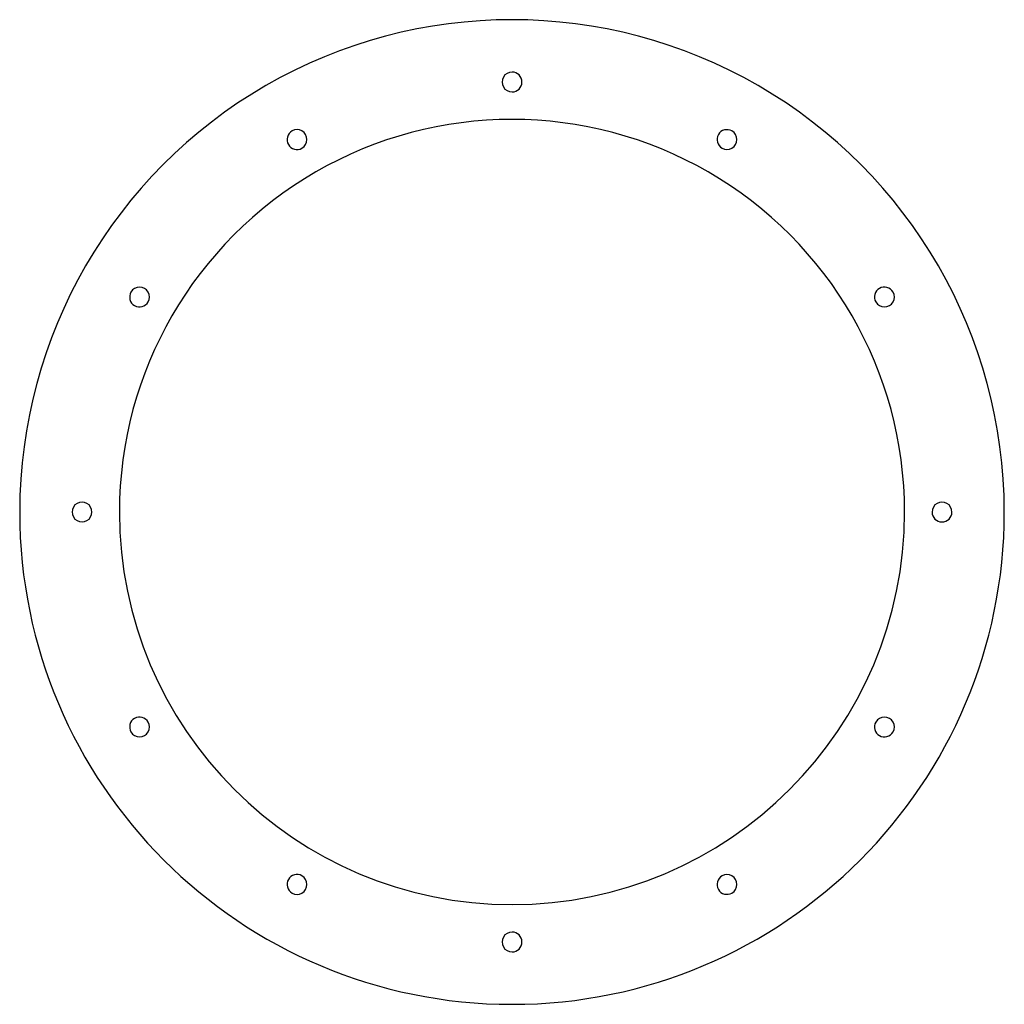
# Model space of a CAD drawing. Header units: millimetres. Extents: x -395 to 395, y -395 to 395.
import ezdxf

# ---------------------------------------------------------------- set-up
doc = ezdxf.new("R2010")
doc.units = ezdxf.units.MM
doc.layers.add('THICK', color=7, linetype='Continuous')

msp = doc.modelspace()

# ---------------------------------------------------------------- linework, layer by layer
at = {"layer": 'THICK'}
for centre, radius, start, end in [((0, 0), 395, 0, 180.00002), ((0, 345), 8, 89.99998, 270.00002), ((0, 345), 8, 270.00002, 89.99998), ((0, 0), 315, 0, 180.00002), ((-172.5, 298.78), 8, 119.99999, 299.99997), ((-172.5, 298.78), 8, 299.99997, 119.99999), ((172.5, 298.78), 8, 60.00003, 240.00001), ((172.5, 298.78), 8, 240.00001, 60.00003), ((-298.78, 172.5), 8, 150.00001, 329.99999), ((-298.78, 172.5), 8, 329.99999, 150.00001), ((298.78, 172.5), 8, 30.00001, 209.99999), ((298.78, 172.5), 8, 209.99999, 30.00001), ((-345, 0), 8, 0, 180.00002), ((345, 0), 8, 0, 180.00002), ((0, 0), 395, 180.00002, 0), ((-345, 0), 8, 179.99998, 0), ((0, 0), 315, 180.00002, 0), ((345, 0), 8, 180.00002, 0), ((-298.78, -172.5), 8, 30.00001, 209.99999), ((298.78, -172.5), 8, 329.99999, 150.00001), ((-298.78, -172.5), 8, 209.99999, 30.00001), ((298.78, -172.5), 8, 150.00001, 329.99999), ((-172.5, -298.78), 8, 60.00003, 240.00001), ((-172.5, -298.78), 8, 240.00001, 60.00003), ((172.5, -298.78), 8, 119.99999, 299.99997), ((172.5, -298.78), 8, 299.99997, 119.99999), ((0, -345), 8, 89.99998, 270.00002), ((0, -345), 8, 270.00002, 89.99998)]:
    msp.add_arc(centre, radius, start, end, dxfattribs=at)

doc.saveas('drawing.dxf')
